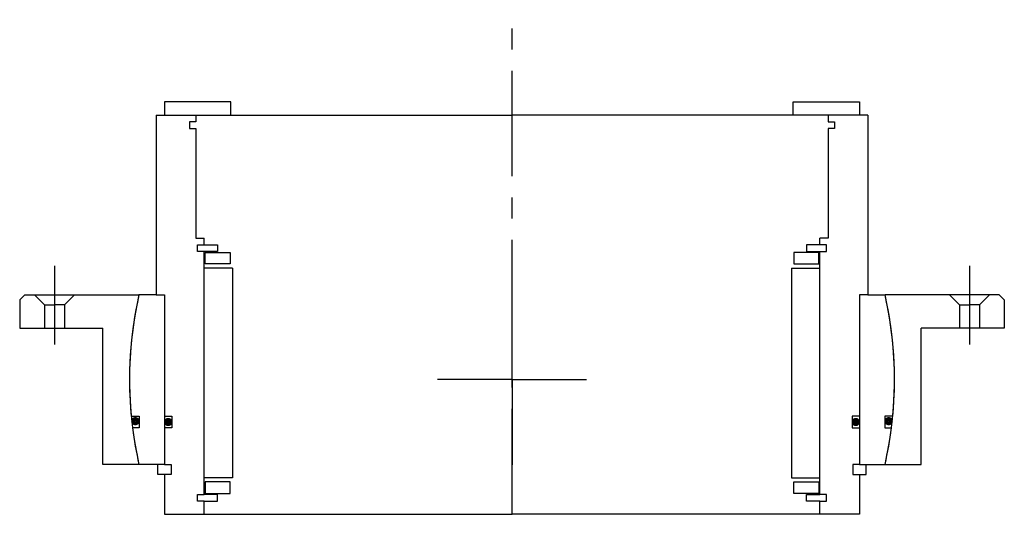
# Model space of a CAD drawing. Header units: millimetres. Extents: x -148 to 148, y -40 to 108.
import ezdxf

# ---------------------------------------------------------------- set-up
doc = ezdxf.new("R2010")
doc.units = ezdxf.units.MM
doc.linetypes.add('CENTER', pattern=[50.8, 31.75, -6.35, 6.35, -6.35])
doc.layers.add('Center', color=1, linetype='CENTER')

# ---------------------------------------------------------------- blocks, each defined once
blk = doc.blocks.new('in-sf168')
for p, q in [((-84.5, 83.5), (-104.5, 83.5)), ((-104.5, 83.5), (-104.5, 79.5)), ((-84.5, 79.5), (-84.5, 83.5)), ((84.5, 83.5), (104.5, 83.5)), ((84.5, 79.5), (84.5, 83.5)), ((104.5, 83.5), (104.5, 79.5)), ((-107, 79.5), (-107, 25.5)), ((-107, 79.5), (-95, 79.5)), ((-104.5, 79.5), (-84.5, 79.5)), ((-97, 77.5), (-97, 75.5)), ((-95, 77.5), (-97, 77.5)), ((-95, 79.5), (0, 79.5)), ((-95, 79.5), (-95, 77.5)), ((95, 79.5), (0, 79.5)), ((104.5, 79.5), (84.5, 79.5)), ((95, 79.5), (95, 77.5)), ((107, 79.5), (95, 79.5)), ((95, 77.5), (97, 77.5)), ((97, 77.5), (97, 75.5)), ((107, 79.5), (107, 25.5)), ((-97, 75.5), (-95, 75.5)), ((-95, 75.5), (-95, 42.5)), ((95, 75.5), (95, 42.5)), ((97, 75.5), (95, 75.5)), ((-95, 42.5), (-92.5, 42.5)), ((-92.5, 40.5), (-92.5, 42.5)), ((95, 42.5), (92.5, 42.5)), ((92.5, 40.5), (92.5, 42.5)), ((-94.5, 38.5), (-94.5, 40.5)), ((-94.5, 40.5), (-92.5, 40.5)), ((-92.5, 38.5), (-94.5, 38.5)), ((-92.5, 40.5), (-88.5, 40.5)), ((-92.5, -34.5), (-92.5, 38.5)), ((-88.5, 38.5), (-92.5, 38.5)), ((-88.5, 40.5), (-88.5, 38.5)), ((92.5, 40.5), (88.5, 40.5)), ((88.5, 40.5), (88.5, 38.5)), ((88.5, 38.5), (92.5, 38.5)), ((94.5, 40.5), (92.5, 40.5)), ((92.5, -34.5), (92.5, 38.5)), ((92.5, 38.5), (94.5, 38.5)), ((94.5, 38.5), (94.5, 40.5)), ((-92.25, 38.25), (-84.75, 38.25)), ((-92.25, 34.75), (-92.25, 38.25)), ((-84.75, 38.25), (-84.75, 34.75)), ((92.25, 38.25), (84.75, 38.25)), ((84.75, 38.25), (84.75, 34.75)), ((92.25, 34.75), (92.25, 38.25)), ((-84, 33.5), (-92.5, 33.5)), ((-84.75, 34.75), (-92.25, 34.75)), ((-84, 33.5), (-84, -29.5)), ((84, 33.5), (84, -29.5)), ((84, 33.5), (92.5, 33.5)), ((84.75, 34.75), (92.25, 34.75)), ((-107, 25.5), (-112.14, 25.5)), ((-107, 25.5), (-104.5, 25.5)), ((-104.5, 25.5), (-104.5, -11)), ((-104.5, 25.5), (-104.5, -25.5)), ((104.5, 25.5), (104.5, -25.5)), ((104.5, 25.5), (104.5, -11)), ((107, 25.5), (104.5, 25.5)), ((107, 25.5), (112.14, 25.5)), ((-114.47, -11), (-112.05, -11)), ((-112.05, -11), (-112.05, -14.5)), ((-104.5, -11), (-102.3, -11)), ((-102.3, -11), (-102.3, -14.5)), ((102.3, -11), (102.3, -14.5)), ((104.5, -11), (102.3, -11)), ((112.05, -11), (112.05, -14.5)), ((114.47, -11), (112.05, -11)), ((-112.05, -14.5), (-114.08, -14.5)), ((-104.5, -14.5), (-104.5, -25.5)), ((-102.3, -14.5), (-104.5, -14.5)), ((102.3, -14.5), (104.5, -14.5)), ((104.5, -14.5), (104.5, -25.5)), ((112.05, -14.5), (114.08, -14.5)), ((-104.5, -25.5), (-112.14, -25.5)), ((-106.5, -28.5), (-106.5, -25.5)), ((-104.5, -25.5), (-102.5, -25.5)), ((-102.5, -25.5), (-102.5, -28.5)), ((102.5, -25.5), (102.5, -28.5)), ((104.5, -25.5), (102.5, -25.5)), ((104.5, -25.5), (112.14, -25.5)), ((106.5, -28.5), (106.5, -25.5)), ((-104.5, -28.5), (-106.5, -28.5)), ((-104.5, -28.5), (-104.5, -40.5)), ((-102.5, -28.5), (-104.5, -28.5)), ((-84, -29.5), (-92.5, -29.5)), ((84, -29.5), (92.5, -29.5)), ((102.5, -28.5), (104.5, -28.5)), ((104.5, -28.5), (104.5, -40.5)), ((104.5, -28.5), (106.5, -28.5)), ((-92.25, -30.75), (-92.25, -34.25)), ((-84.75, -30.75), (-92.25, -30.75)), ((-84.75, -34.25), (-84.75, -30.75)), ((84.75, -34.25), (84.75, -30.75)), ((84.75, -30.75), (92.25, -30.75)), ((92.25, -30.75), (92.25, -34.25)), ((-94.5, -34.5), (-92.5, -34.5)), ((-94.5, -36.5), (-94.5, -34.5)), ((-88.5, -34.5), (-92.5, -34.5)), ((-92.25, -34.25), (-84.75, -34.25)), ((-88.5, -36.5), (-88.5, -34.5)), ((92.25, -34.25), (84.75, -34.25)), ((88.5, -34.5), (92.5, -34.5)), ((88.5, -36.5), (88.5, -34.5)), ((94.5, -34.5), (92.5, -34.5)), ((94.5, -36.5), (94.5, -34.5)), ((-92.5, -36.5), (-94.5, -36.5)), ((-92.5, -36.5), (-88.5, -36.5)), ((-92.5, -40.5), (-92.5, -36.5)), ((92.5, -36.5), (88.5, -36.5)), ((92.5, -40.5), (92.5, -36.5)), ((92.5, -36.5), (94.5, -36.5)), ((-104.5, -40.5), (-92.5, -40.5)), ((-92.5, -40.5), (0, -40.5)), ((92.5, -40.5), (0, -40.5)), ((104.5, -40.5), (92.5, -40.5))]:
    blk.add_line(p, q)
at = {"const_width": 1.2}
for points in [[(-112.59, -12.5, -1), (-113.89, -12.5, -1)], [(-102.7, -12.75, -1), (-104, -12.75, -1)], [(102.7, -12.75, 1), (104, -12.75, 1)], [(112.59, -12.5, 1), (113.89, -12.5, 1)]]:
    blk.add_lwpolyline(points, format="xyb", close=True, dxfattribs=at)
for start, end in [(167.1888, 185.4889), (354.5111, 12.8112), (187.2435, 192.8112), (347.1888, 352.7565)]:
    blk.add_arc((0, 0), 115, start, end)
at = {"layer": 'Center'}
blk.add_line((0, -40.5), (0, 108.19), dxfattribs=at)
blk = doc.blocks.new('4SF160-179 yderhus')
for p, q in [((-146.5, 25.5), (-148, 24)), ((-148, 24), (-148, 15.5)), ((-146.5, 25.5), (-112.14, 25.5)), ((-143.5, 25.5), (-140.5, 22.5)), ((-131.5, 25.5), (-134.5, 22.5)), ((146.5, 25.5), (112.14, 25.5)), ((131.5, 25.5), (134.5, 22.5)), ((143.5, 25.5), (140.5, 22.5)), ((146.5, 25.5), (148, 24)), ((148, 24), (148, 15.5)), ((-140.5, 22.5), (-140.5, 15.5)), ((-140.5, 22.5), (-137.5, 22.5)), ((-134.5, 22.5), (-137.5, 22.5)), ((-134.5, 22.5), (-134.5, 15.5)), ((134.5, 22.5), (134.5, 15.5)), ((134.5, 22.5), (137.5, 22.5)), ((140.5, 22.5), (137.5, 22.5)), ((140.5, 22.5), (140.5, 15.5)), ((-148, 15.5), (-123, 15.5)), ((-123, -25.5), (-123, 15.5)), ((123, -25.5), (123, 15.5)), ((148, 15.5), (123, 15.5)), ((-112.14, -25.5), (-123, -25.5)), ((112.14, -25.5), (123, -25.5))]:
    blk.add_line(p, q)
for start, end in [(167.1888, 192.8112), (347.1888, 12.8112)]:
    blk.add_arc((0, 0), 115, start, end)
at = {"layer": 'Center'}
for p, q in [((-137.5, 34.24), (-137.5, 10.5)), ((137.5, 34.24), (137.5, 10.5)), ((0, 0), (0, 25.63)), ((0, 0), (-22.37, 0)), ((0, 0), (0, -25.63)), ((0, 0), (22.37, 0))]:
    blk.add_line(p, q, dxfattribs=at)

msp = doc.modelspace()

# ---------------------------------------------------------------- block references
for name in ['in-sf168', '4SF160-179 yderhus']:
    msp.add_blockref(name, (0, 0))

doc.saveas('drawing.dxf')
